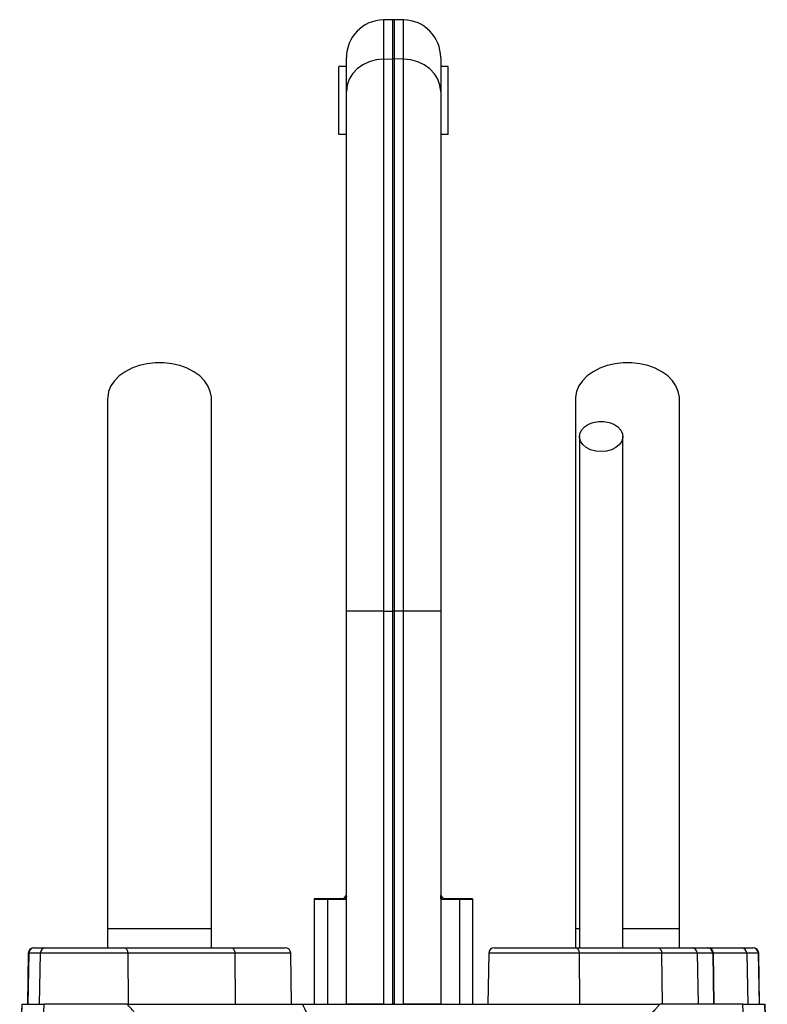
# Model space of a CAD drawing. Header units: millimetres. Extents: x 3853 to 8418, y 1533 to 10838.
# Tile 6 of 6: x 5640 to 6630, y 9533 to 10838. Entities that reach past the tile are written whole.
import ezdxf

# ---------------------------------------------------------------- set-up
doc = ezdxf.new("R2010")
doc.units = ezdxf.units.MM
doc.header["$LTSCALE"] = 5

msp = doc.modelspace()

# ---------------------------------------------------------------- linework, layer by layer
at = {"color": 7, "linetype": 'Continuous', "lineweight": 25}
for p, q in [((6134.4, 10837.9), (6121.9, 10837.7)), ((6148.6, 10837.7), (6136.1, 10837.9)), ((6072.8, 10742.6), (6072.8, 10787.7)), ((6121.9, 10785.7), (6134.4, 10785.8)), ((6121.9, 10785.7), (6121.9, 10053.8)), ((6134.4, 10053.8), (6134.4, 10785.8)), ((6136.1, 10785.8), (6136.1, 10053.8)), ((6148.6, 10785.7), (6136.1, 10785.8)), ((6148.6, 10053.8), (6148.6, 10785.7)), ((6197.8, 10787.7), (6197.8, 10742.6)), ((6062.8, 10685.7), (6062.8, 10775.7)), ((6072.8, 10775.7), (6062.8, 10775.7)), ((6207.8, 10775.7), (6197.8, 10775.7)), ((6207.8, 10685.7), (6207.8, 10775.7)), ((6072.8, 10053.8), (6072.8, 10742.6)), ((6197.8, 10742.6), (6197.8, 10053.8)), ((6072.8, 10685.7), (6062.8, 10685.7)), ((6207.8, 10685.7), (6197.8, 10685.7)), ((6072.8, 9532.9), (6072.8, 10053.8)), ((6121.9, 10053.8), (6072.8, 10053.8)), ((6121.9, 10053.8), (6121.9, 9532.9)), ((6121.9, 10053.8), (6134.4, 10053.8)), ((6134.4, 9532.9), (6134.4, 10053.8)), ((6136.1, 10053.8), (6134.4, 10053.8)), ((6136.1, 10053.8), (6136.1, 9532.9)), ((6148.6, 10053.8), (6136.1, 10053.8)), ((6148.6, 9532.9), (6148.6, 10053.8)), ((6197.8, 10053.8), (6148.6, 10053.8)), ((6197.8, 10053.8), (6197.8, 9532.9)), ((6030.3, 9671.3), (6030.3, 9532.9)), ((6071.4, 9672), (6047.8, 9671.6)), ((6047.8, 9671.6), (6047.8, 9532.9)), ((6072.3, 9677.2), (6072.8, 9678)), ((6197.8, 9678), (6198.3, 9677.2)), ((6222.8, 9671.6), (6199.2, 9672)), ((6222.8, 9671.6), (6222.8, 9532.9)), ((6240.3, 9532.9), (6240.3, 9671.3)), ((5756.5, 9632.9), (5756.5, 9607.9)), ((5894, 9632.9), (5756.5, 9632.9)), ((5894, 9607.9), (5894, 9632.9)), ((6376.5, 9632.9), (6376.5, 9607.9)), ((6380.7, 9632.9), (6376.5, 9632.9)), ((6514, 9632.9), (6439, 9632.9)), ((6514, 9607.9), (6514, 9632.9)), ((5658.9, 9607.9), (5659.6, 9607.9)), ((5659.6, 9607.9), (5674.7, 9607.9)), ((5674.7, 9607.9), (5778.8, 9607.9)), ((5778.8, 9607.9), (5920.7, 9607.9)), ((5920.7, 9607.9), (5991.6, 9607.9)), ((6268.9, 9607.9), (6376.5, 9607.9)), ((6376.5, 9607.9), (6485.8, 9607.9)), ((6485.8, 9607.9), (6530.3, 9607.9)), ((6530.3, 9607.9), (6550.9, 9607.9)), ((6550.9, 9607.9), (6551.6, 9607.9)), ((6550.9, 9607.9), (6595.9, 9607.9)), ((6595.9, 9607.9), (6611, 9607.9)), ((6611, 9607.9), (6611.6, 9607.9)), ((5651.4, 9600.5), (5650.3, 9532.9)), ((5652.1, 9600.5), (5650.9, 9532.9)), ((5667.2, 9600.5), (5652.1, 9600.5)), ((5667.2, 9600.5), (5666, 9532.9)), ((5783.1, 9600.5), (5667.2, 9600.5)), ((5783.1, 9600.5), (5783.8, 9532.9)), ((5925, 9600.5), (5783.1, 9600.5)), ((5925, 9600.5), (5925.6, 9532.9)), ((6000.3, 9532.9), (5999.1, 9600.5)), ((6261.4, 9600.5), (6260.3, 9532.9)), ((6381.2, 9600.5), (6381.9, 9532.9)), ((6490.4, 9600.5), (6381.2, 9600.5)), ((6490.4, 9600.5), (6491.2, 9532.9)), ((6537.7, 9600.5), (6490.4, 9600.5)), ((6537.7, 9600.5), (6538.8, 9532.9)), ((6558.3, 9600.5), (6537.7, 9600.5)), ((6558.3, 9600.5), (6559.4, 9532.9)), ((6560.3, 9532.9), (6559.1, 9600.5)), ((6603.3, 9600.5), (6604.5, 9532.9)), ((6618.4, 9600.5), (6603.3, 9600.5)), ((6618.4, 9600.5), (6619.6, 9532.9)), ((6620.3, 9532.9), (6619.1, 9600.5)), ((5642.8, 9532.9), (5640, 9453.3)), ((5640.7, 9450.5), (5643.5, 9532.9)), ((5642.8, 9532.9), (5643.5, 9532.9)), ((5643.5, 9532.9), (5672.3, 9532.9)), ((5666.4, 9363.1), (5672.3, 9532.9)), ((5782.4, 9532.9), (5672.3, 9532.9)), ((6121.9, 9532.9), (6072.8, 9532.9)), ((6136.1, 9532.9), (6134.4, 9532.9)), ((6197.8, 9532.9), (6148.6, 9532.9)), ((6598.2, 9532.9), (6488.1, 9532.9)), ((6604.1, 9363.1), (6598.2, 9532.9)), ((6598.2, 9532.9), (6627, 9532.9)), ((6629.9, 9450.5), (6627, 9532.9)), ((6627, 9532.9), (6627.7, 9532.9)), ((6630.5, 9453.3), (6627.7, 9532.9))]:
    msp.add_line(p, q, dxfattribs=at)
at = {"color": 8, "linetype": 'Continuous', "lineweight": 25}
for p, q in [((6121.9, 10837.7), (6121.9, 10785.7)), ((6134.4, 10785.8), (6134.4, 10837.9)), ((6136.1, 10837.9), (6136.1, 10785.8)), ((6148.6, 10785.7), (6148.6, 10837.7)), ((6047.8, 9671.6), (6030.3, 9671.3)), ((6240.3, 9671.3), (6222.8, 9671.6)), ((5652.1, 9600.5), (5651.4, 9600.5)), ((5999.1, 9600.5), (5925, 9600.5)), ((6381.2, 9600.5), (6261.4, 9600.5)), ((6559.1, 9600.5), (6558.3, 9600.5)), ((6603.3, 9600.5), (6559.1, 9600.5)), ((6619.1, 9600.5), (6618.4, 9600.5))]:
    msp.add_line(p, q, dxfattribs=at)
at = {"color": 7, "linetype": 'Continuous', "lineweight": 25, "flags": 128}
for points in [[(6121.9, 10785.7), (6112.3, 10784.7), (6103, 10782.2), (6094.5, 10778.1), (6087.1, 10772.8), (6081, 10766.3), (6076.5, 10758.9), (6073.7, 10750.9), (6072.8, 10742.6)], [(6197.8, 10742.6), (6196.8, 10750.9), (6194, 10758.9), (6189.5, 10766.3), (6183.4, 10772.8), (6176, 10778.1), (6167.5, 10782.2), (6158.3, 10784.7), (6148.6, 10785.7)], [(5894, 10335.5), (5894, 10337.4), (5892.6, 10345), (5889.5, 10352.4), (5884.8, 10359.4), (5878.5, 10365.7), (5870.9, 10371.3), (5862, 10375.9), (5852.2, 10379.5), (5841.7, 10381.9), (5830.8, 10383.1), (5819.7, 10383.1), (5808.8, 10381.9), (5798.3, 10379.5), (5788.5, 10375.9), (5779.7, 10371.3), (5772, 10365.7), (5765.7, 10359.4), (5761, 10352.4), (5757.9, 10345), (5756.6, 10337.4), (5756.5, 10335.5)], [(6514, 10335.5), (6514, 10337.4), (6512.6, 10345), (6509.5, 10352.4), (6504.8, 10359.4), (6498.5, 10365.7), (6490.9, 10371.3), (6482, 10375.9), (6472.2, 10379.5), (6461.7, 10381.9), (6450.8, 10383.1), (6439.7, 10383.1), (6428.8, 10381.9), (6418.3, 10379.5), (6408.5, 10375.9), (6399.7, 10371.3), (6392, 10365.7), (6385.7, 10359.4), (6381, 10352.4), (6377.9, 10345), (6376.6, 10337.4), (6376.5, 10335.5)], [(6410.3, 10265.4), (6403.1, 10266.1), (6396.4, 10267.9), (6390.6, 10270.9), (6386, 10274.7), (6382.9, 10279.3), (6381.6, 10284.2), (6382, 10289.2), (6384.3, 10294), (6388.1, 10298.2), (6393.4, 10301.6), (6399.7, 10304.1), (6406.7, 10305.3), (6413.9, 10305.3), (6420.8, 10304.1), (6427.2, 10301.6), (6432.4, 10298.2), (6436.3, 10294), (6438.5, 10289.2), (6439, 10284.2), (6437.6, 10279.3), (6434.5, 10274.7), (6429.9, 10270.9), (6424.1, 10267.9), (6417.4, 10266.1), (6410.3, 10265.4)], [(5778.8, 9607.9), (5779.6, 9607.7), (5780.4, 9607.3), (5781.1, 9606.6), (5781.8, 9605.7), (5782.3, 9604.6), (5782.7, 9603.3), (5783, 9602), (5783.1, 9600.5)], [(5920.7, 9607.9), (5921.5, 9607.7), (5922.3, 9607.3), (5923, 9606.6), (5923.7, 9605.7), (5924.2, 9604.6), (5924.6, 9603.3), (5924.9, 9602), (5925, 9600.5)], [(6376.5, 9607.9), (6377.4, 9607.7), (6378.3, 9607.3), (6379.1, 9606.6), (6379.8, 9605.7), (6380.4, 9604.6), (6380.8, 9603.3), (6381.1, 9602), (6381.2, 9600.5)], [(6485.8, 9607.9), (6486.7, 9607.7), (6487.5, 9607.3), (6488.3, 9606.6), (6489, 9605.7), (6489.6, 9604.6), (6490.1, 9603.3), (6490.3, 9602), (6490.4, 9600.5)]]:
    msp.add_lwpolyline(points, dxfattribs=at)
at = {"color": 7, "linetype": 'Continuous', "lineweight": 25}
for centre, radius, start, end in [((6122.8, 10787.7), 50, 91, 180), ((6135.3, 10787.9), 50, 89, 91), ((6147.8, 10787.7), 50, 0, 89), ((6135.3, 10727.8), 58.1, 89.1387, 90.8613), ((6045.3, 9671.3), 15, 173.8746, 180.4373), ((6065.7, 9671.7), 18, 176.1226, 180.307), ((6086.5, 9672), 15.1, 160.0126, 180.0237), ((6184, 9672), 15.1, 359.9763, 19.9874), ((6204.8, 9671.7), 18, 359.693, 3.8774), ((6225.3, 9671.3), 15, 0.4831, 6.0328), ((5658.9, 9600.4), 7.5, 90, 179), ((5659.6, 9600.4), 7.49, 90.1069, 179.1115), ((5674.7, 9600.4), 7.49, 90.1069, 179.1115), ((5991.6, 9600.4), 7.5, 1, 90), ((6268.9, 9600.4), 7.5, 90, 179), ((6530.2, 9600.4), 7.46, 0.6788, 89.69), ((6550.8, 9600.4), 7.46, 0.6788, 89.69), ((6551.6, 9600.4), 7.5, 1, 90), ((6595.8, 9600.4), 7.49, 0.8885, 89.8931), ((6610.9, 9600.4), 7.49, 0.8885, 89.8931), ((6611.6, 9600.4), 7.5, 1, 90)]:
    msp.add_arc(centre, radius, start, end, dxfattribs=at)
for points, knots in [([(5756.5, 10335.5), (5756.5, 10320.8), (5756.5, 10291.7), (5756.5, 10247.8), (5756.5, 10203.4), (5756.5, 10158.1), (5756.5, 10111.3), (5756.5, 10062.6), (5756.5, 10014), (5756.5, 9965.7), (5756.5, 9918.3), (5756.5, 9870), (5756.5, 9816.3), (5756.5, 9757.8), (5756.5, 9694.9), (5756.5, 9653.4), (5756.5, 9632.9)], [0, 0, 0, 0, 0.079644, 0.158009, 0.235124, 0.311015, 0.385614, 0.459005, 0.531252, 0.593311, 0.65426, 0.714301, 0.773508, 0.85087, 0.926319, 1, 1, 1, 1]), ([(5894, 9632.9), (5894, 9645.6), (5894, 9671.9), (5894, 9712.9), (5894, 9757), (5894, 9800.3), (5894, 9842.4), (5894, 9882.6), (5894, 9923.9), (5894, 9967.6), (5894, 10013.3), (5894, 10060.4), (5894, 10107), (5894, 10152.9), (5894, 10198.3), (5894, 10243.7), (5894, 10289.4), (5894, 10319.9), (5894, 10335.5)], [0, 0, 0, 0, 0.0455211, 0.094717, 0.1476107, 0.2042751, 0.251456, 0.3008578, 0.3524187, 0.406213, 0.4702248, 0.5372899, 0.6071724, 0.6799071, 0.755587, 0.8341508, 0.9156094, 1, 1, 1, 1]), ([(6376.5, 10335.5), (6376.5, 10320.8), (6376.5, 10291.7), (6376.5, 10247.8), (6376.5, 10203.4), (6376.5, 10158.1), (6376.5, 10111.3), (6376.5, 10062.6), (6376.5, 10014), (6376.5, 9965.7), (6376.5, 9918.3), (6376.5, 9870), (6376.5, 9816.3), (6376.5, 9757.8), (6376.5, 9694.9), (6376.5, 9653.4), (6376.5, 9632.9)], [0, 0, 0, 0, 0.0796443, 0.1580089, 0.2351239, 0.3110145, 0.3856143, 0.4590054, 0.5312519, 0.593311, 0.6542603, 0.7143009, 0.773508, 0.8508698, 0.9263194, 1, 1, 1, 1]), ([(6514, 9632.9), (6514, 9645.6), (6514, 9671.9), (6514, 9712.9), (6514, 9757), (6514, 9800.3), (6514, 9842.4), (6514, 9882.6), (6514, 9923.9), (6514, 9967.6), (6514, 10013.3), (6514, 10060.4), (6514, 10107), (6514, 10152.9), (6514, 10198.3), (6514, 10243.7), (6514, 10289.4), (6514, 10319.9), (6514, 10335.5)], [0, 0, 0, 0, 0.0455211, 0.094717, 0.1476107, 0.2042751, 0.251456, 0.3008578, 0.3524187, 0.406213, 0.4702248, 0.5372899, 0.6071724, 0.6799071, 0.755587, 0.8341508, 0.9156094, 1, 1, 1, 1]), ([(6381.5, 10285.5), (6381.5, 10275.6), (6381.5, 10256.9), (6381.5, 10230.4), (6381.5, 10206.9), (6381.5, 10186.6), (6381.5, 10167.7), (6381.5, 10149.4), (6381.5, 10130.3), (6381.5, 10105.4), (6381.5, 10074.1), (6381.5, 10035.4), (6381.5, 9996.8), (6381.5, 9958.6), (6381.5, 9921.2), (6381.5, 9883.6), (6381.5, 9853), (6381.5, 9829.8), (6381.5, 9812.2), (6381.5, 9791.7), (6381.5, 9767), (6381.5, 9738.1), (6381.5, 9705.1), (6381.5, 9668), (6381.5, 9635.2), (6381.5, 9614.7), (6381.5, 9607.9)], [0, 0, 0, 0, 0.055267, 0.10444, 0.147521, 0.184513, 0.21542, 0.248696, 0.281657, 0.315157, 0.376188, 0.437587, 0.499107, 0.551591, 0.604003, 0.655121, 0.702915, 0.723264, 0.744126, 0.769888, 0.800965, 0.83733, 0.878131, 0.923975, 0.974885, 1, 1, 1, 1]), ([(6439, 9607.9), (6439, 9616.4), (6439, 9639.6), (6439, 9675.4), (6439, 9713.1), (6439, 9744.3), (6439, 9770.6), (6439, 9794.1), (6439, 9827.3), (6439, 9870.9), (6439, 9923.1), (6439, 9970.2), (6439, 10012.5), (6439, 10050), (6439, 10084.4), (6439, 10110.8), (6439, 10131.5), (6439, 10149), (6439, 10169.9), (6439, 10194.2), (6439, 10221.8), (6439, 10252.6), (6439, 10274.1), (6439, 10285.5)], [0, 0, 0, 0, 0.031526, 0.086056, 0.132732, 0.171571, 0.202645, 0.231141, 0.260031, 0.328885, 0.39862, 0.468523, 0.527313, 0.585972, 0.642144, 0.694118, 0.718091, 0.748453, 0.785466, 0.82912, 0.879422, 0.93638, 1, 1, 1, 1]), ([(6030.5, 9672.9), (6030.5, 9672.9), (6030, 9672.9), (6032, 9672.9), (6036.9, 9672.9), (6043.8, 9672.9), (6047.8, 9672.9)], [0, 0, 0, 0, 0.036009, 0.324544, 0.613078, 1, 1, 1, 1]), ([(6047.8, 9672.9), (6052.1, 9672.9), (6055.8, 9672.9), (6060.7, 9672.9), (6062.2, 9672.9), (6064.8, 9672.9), (6066, 9672.9), (6067.1, 9672.9)], [0, 0, 0, 0, 0.5, 0.5, 0.75, 0.75, 1, 1, 1, 1]), ([(6067.1, 9672.9), (6068.1, 9672.9), (6068.9, 9673.2), (6070.1, 9674.3), (6070.5, 9674.8), (6071.4, 9675.9), (6071.8, 9676.5), (6072.3, 9677.2)], [0, 0, 0, 0, 0.5, 0.5, 0.75, 0.75, 1, 1, 1, 1]), ([(6198.3, 9677.2), (6199.2, 9675.8), (6200, 9674.7), (6201.2, 9673.6), (6201.6, 9673.3), (6202.5, 9673), (6202.9, 9672.9), (6203.4, 9672.9)], [0, 0, 0, 0, 0.5, 0.5, 0.75, 0.75, 1, 1, 1, 1]), ([(6203.4, 9672.9), (6205.5, 9672.9), (6208.2, 9672.9), (6213.1, 9672.9), (6214.8, 9672.9), (6218.6, 9672.9), (6220.6, 9672.9), (6222.7, 9672.9)], [0, 0, 0, 0, 0.5, 0.5, 0.75, 0.75, 1, 1, 1, 1]), ([(6222.7, 9672.9), (6225.3, 9672.9), (6230.6, 9672.9), (6236, 9672.9), (6239.2, 9672.9), (6240.6, 9672.9), (6240.1, 9672.9), (6240.1, 9672.9)], [0, 0, 0, 0, 0.2475, 0.495, 0.742497, 0.989995, 1, 1, 1, 1]), ([(5806.5, 9503.8), (5806, 9504.5), (5805.1, 9505.8), (5803.7, 9507.8), (5802.3, 9509.8), (5800.8, 9511.7), (5799.3, 9513.6), (5797.8, 9515.5), (5796.3, 9517.4), (5794.7, 9519.2), (5792.8, 9521.3), (5790.3, 9524.1), (5786.7, 9528.1), (5784, 9531.2), (5782.4, 9532.9)], [0, 0, 0, 0, 0.061077, 0.12251, 0.184317, 0.246519, 0.309134, 0.372181, 0.435678, 0.499644, 0.56001, 0.663535, 0.810207, 1, 1, 1, 1]), ([(5782.4, 9532.9), (5784.9, 9532.9), (5789.8, 9532.9), (5796.9, 9532.9), (5803.7, 9532.9), (5810.3, 9532.9), (5816.5, 9532.9), (5823.5, 9532.9), (5831, 9532.9), (5839.2, 9532.9), (5846.8, 9532.9), (5855.2, 9532.9), (5864.8, 9532.9), (5876, 9532.9), (5886.2, 9532.9), (5895.2, 9532.9), (5902.9, 9532.9), (5910.7, 9532.9), (5918.5, 9532.9), (5926.3, 9532.9), (5934.1, 9532.9), (5942, 9532.9), (5949.9, 9532.9), (5957.9, 9532.9), (5965.8, 9532.9), (5973.9, 9532.9), (5981.9, 9532.9), (5990, 9532.9), (5998.1, 9532.9), (6006.2, 9532.9), (6011.7, 9532.9), (6014.4, 9532.9)], [0, 0, 0, 0, 0.037662, 0.073593, 0.107793, 0.140264, 0.171008, 0.200027, 0.242046, 0.281061, 0.317074, 0.350093, 0.399654, 0.449657, 0.500151, 0.5331, 0.565762, 0.598149, 0.630273, 0.662147, 0.693782, 0.725192, 0.75639, 0.787389, 0.818204, 0.848847, 0.879333, 0.909677, 0.939893, 0.969996, 1, 1, 1, 1]), ([(6014.4, 9532.9), (6014.8, 9532.3), (6015.5, 9531), (6016.5, 9529.1), (6017.5, 9527.1), (6018.4, 9525.1), (6019.4, 9523), (6020.3, 9520.9), (6021.2, 9518.7), (6022, 9516.4), (6022.8, 9514.1), (6023.6, 9511.8), (6024.3, 9509.4), (6025.1, 9506.9), (6025.7, 9504.4), (6026.4, 9501.9), (6027, 9499.2), (6028.1, 9494.6), (6029.4, 9487.7), (6030.9, 9478.2), (6032.3, 9467.6), (6033.4, 9457.5), (6034.3, 9446.2), (6035.5, 9432.2), (6036.7, 9415.5), (6038, 9398.6), (6039.2, 9384.3), (6041.3, 9360), (6044.9, 9327.1), (6049.9, 9295.8), (6053.6, 9277.6), (6055.3, 9270.2), (6057, 9262.9), (6058.8, 9255.8), (6060.7, 9248.9), (6062.2, 9243.6), (6063.5, 9239.4), (6064.6, 9236.1), (6066, 9232), (6067.7, 9227.1), (6069.7, 9221.3), (6072.1, 9214.7), (6074.7, 9207.2), (6076.6, 9201.9), (6077.5, 9199.2)], [0, 0, 0, 0, 0.006505, 0.013097, 0.01978, 0.026557, 0.033431, 0.040405, 0.047482, 0.054664, 0.061955, 0.069357, 0.076872, 0.084502, 0.092251, 0.100119, 0.108109, 0.116224, 0.142061, 0.170607, 0.201889, 0.23593, 0.260358, 0.301454, 0.35921, 0.407807, 0.449606, 0.484611, 0.621537, 0.738683, 0.761365, 0.783575, 0.805315, 0.826589, 0.847401, 0.867756, 0.87521, 0.885269, 0.89793, 0.913186, 0.931031, 0.951456, 0.974449, 1, 1, 1, 1]), ([(6014.4, 9532.9), (6015.9, 9532.9), (6018.8, 9532.9), (6023.2, 9532.9), (6027.6, 9532.9), (6032, 9532.9), (6036.5, 9532.9), (6041, 9532.9), (6048.8, 9532.9), (6060, 9532.9), (6074.7, 9532.9), (6091.9, 9532.9), (6111.6, 9532.9), (6133.9, 9532.9), (6156.1, 9532.9), (6178.4, 9532.9), (6200.5, 9532.9), (6218.1, 9532.9), (6231.1, 9532.9), (6239.6, 9532.9), (6248, 9532.9), (6253.6, 9532.9), (6256.4, 9532.9)], [0, 0, 0, 0, 0.018632, 0.037267, 0.055907, 0.074554, 0.093211, 0.11188, 0.130563, 0.191223, 0.251919, 0.312728, 0.40308, 0.493518, 0.584275, 0.674951, 0.766266, 0.85739, 0.893103, 0.928765, 0.964392, 1, 1, 1, 1]), ([(6256.4, 9532.9), (6257.8, 9532.9), (6260.6, 9532.9), (6264.8, 9532.9), (6269, 9532.9), (6273.2, 9532.9), (6277.4, 9532.9), (6281.6, 9532.9), (6285.8, 9532.9), (6289.9, 9532.9), (6294.1, 9532.9), (6298.2, 9532.9), (6302.3, 9532.9), (6306.4, 9532.9), (6310.6, 9532.9), (6314.7, 9532.9), (6318.8, 9532.9), (6322.8, 9532.9), (6326.9, 9532.9), (6331, 9532.9), (6335, 9532.9), (6339.1, 9532.9), (6343.1, 9532.9), (6347.2, 9532.9), (6351.2, 9532.9), (6355.2, 9532.9), (6359.2, 9532.9), (6363.2, 9532.9), (6367.2, 9532.9), (6371.1, 9532.9), (6375.1, 9532.9), (6379.1, 9532.9), (6387.3, 9532.9), (6399.5, 9532.9), (6413, 9532.9), (6424.4, 9532.9), (6434.4, 9532.9), (6448.3, 9532.9), (6466.4, 9532.9), (6480.6, 9532.9), (6488.1, 9532.9)], [0, 0, 0, 0, 0.015478, 0.030979, 0.046505, 0.062059, 0.077642, 0.093257, 0.108906, 0.12459, 0.140311, 0.156072, 0.171874, 0.18772, 0.203611, 0.21955, 0.235537, 0.251576, 0.267667, 0.283813, 0.300016, 0.316276, 0.332598, 0.34898, 0.365427, 0.381939, 0.398518, 0.415166, 0.431884, 0.448674, 0.465538, 0.482477, 0.499493, 0.571807, 0.642701, 0.68468, 0.732282, 0.785519, 0.885125, 1, 1, 1, 1]), ([(6488.1, 9532.9), (6487.1, 9531.7), (6485.1, 9529.5), (6482.4, 9526.5), (6480.1, 9523.9), (6478.3, 9521.9), (6476.9, 9520.4), (6475.5, 9518.9), (6474.1, 9517.1), (6472.3, 9515), (6470.6, 9512.8), (6468.9, 9510.6), (6467.3, 9508.4), (6465.6, 9506.1), (6464.6, 9504.6), (6464.1, 9503.8)], [0, 0, 0, 0, 0.130608, 0.242339, 0.335183, 0.409136, 0.464192, 0.500351, 0.573381, 0.645815, 0.717679, 0.789002, 0.85981, 0.930133, 1, 1, 1, 1])]:
    msp.add_open_spline(points, degree=3, knots=knots, dxfattribs=at)
for points in [[(6072.8, 9676.1), (6072.8, 9673.6), (6072.3, 9672), (6071.4, 9672)], [(6199.2, 9672), (6198.2, 9672), (6197.8, 9673.6), (6197.8, 9676.1)]]:
    msp.add_open_spline(points, degree=3, dxfattribs=at)

doc.saveas('drawing.dxf')
